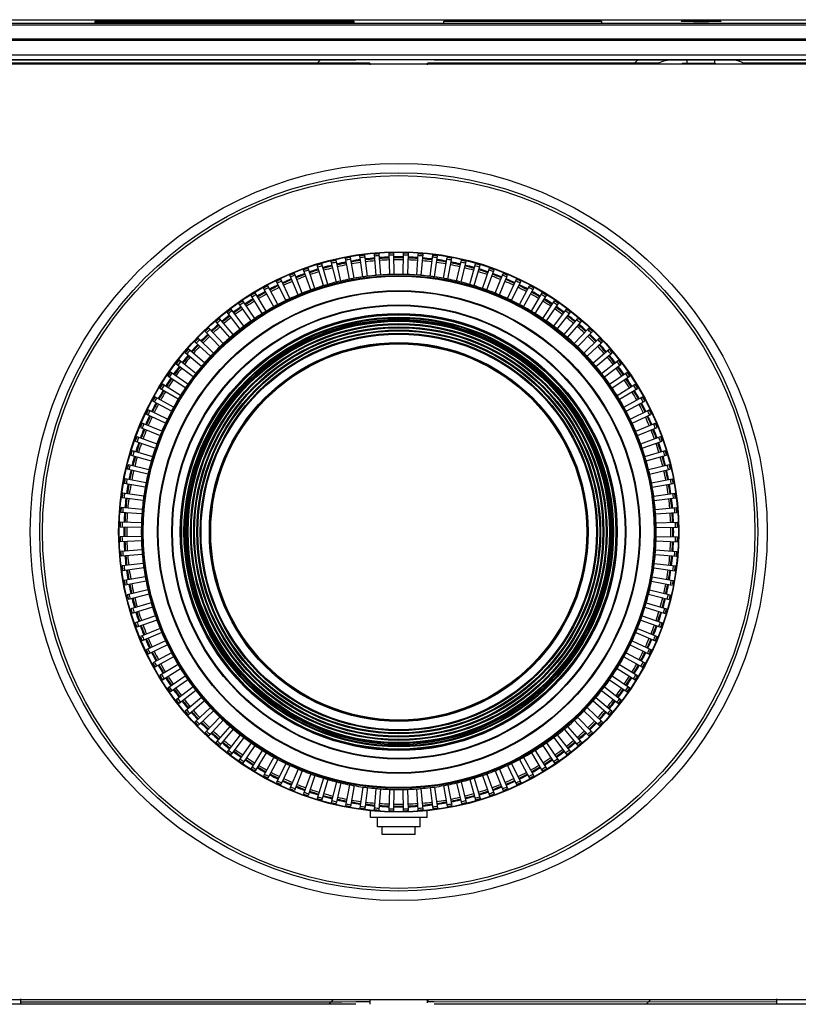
# Model space of a CAD drawing. Header units: millimetres. Extents: x 106 to 476, y 95 to 384.
# Tile 20 of 22: x 267 to 308, y 332 to 384. Entities that reach past the tile are written whole.
import ezdxf
from ezdxf.enums import TextEntityAlignment as Align

# ---------------------------------------------------------------- set-up
doc = ezdxf.new("R2010")
doc.units = ezdxf.units.MM
doc.header["$LTSCALE"] = 32.67
doc.layers.get('0').update_dxf_attribs({"linetype": 'CONTINUOUS'})
for name, color, linetype in [('00_COMPONENTS', 7, 'CONTINUOUS'), ('51__DRAFT_DIMS', 7, 'CONTINUOUS'), ('_15486', 7, 'CONTINUOUS'), ('_4368', 7, 'CONTINUOUS')]:
    doc.layers.add(name, color=color, linetype=linetype)
doc.styles.get("Standard").update_dxf_attribs({"font": 'simfang.ttf'})
doc.dimstyles.new('DIMSTYLE_1', dxfattribs={"dimtxt": 3, "dimasz": 3, "dimexe": 2.5, "dimexo": 0.5, "dimgap": 0.75, "dimtad": 1, "dimdec": 1, "dimlfac": 2, "dimdsep": 46, "dimtxsty": 'Standard', "dimblk": '_FILLED', "dimblk1": '_FILLED', "dimblk2": '_FILLED', "dimcen": 0.09, "dimclrt": 3, "dimazin": 2, "dimtp": 0.8, "dimtm": 0.8, "dimtfac": 1, "dimtdec": 1, "dimtofl": 0, "dimtmove": 0, "dimatfit": 3, "dimldrblk": '_FILLED', "dimfxl": 1, "dimtolj": 1, "dimarcsym": 0})

# ---------------------------------------------------------------- blocks, each defined once
blk = doc.blocks.new('_FILLED')
at = {"color": 0, "linetype": 'ByBlock'}
blk.add_solid([(0, 0), (-1, 0.167), (-1, -0.167)], dxfattribs=at)
blk = doc.blocks.new('*D1')
at = {"layer": '51__DRAFT_DIMS', "color": 4}
for p, q in [((134.641, 338.58), (134.641, 305.29)), ((438.772, 338.58), (438.772, 305.29)), ((134.641, 307.79), (286.707, 307.79)), ((438.772, 307.79), (286.707, 307.79))]:
    blk.add_line(p, q, dxfattribs=at)
at = {"layer": '51__DRAFT_DIMS', "color": 4, "xscale": 3, "yscale": 3, "zscale": 3, "rotation": 180}
blk.add_blockref('_FILLED', (134.641, 307.79), dxfattribs=at)
at = {"layer": '51__DRAFT_DIMS', "color": 4, "xscale": 3, "yscale": 3, "zscale": 3}
blk.add_blockref('_FILLED', (438.772, 307.79), dxfattribs=at)
at = {"layer": '51__DRAFT_DIMS', "color": 3}
blk.add_text('608.3', height=3, dxfattribs=at).set_placement((286.707, 308.54), align=Align.CENTER)

msp = doc.modelspace()

# ---------------------------------------------------------------- linework, layer by layer
at = {"layer": '00_COMPONENTS', "color": 7}
for p, q in [((139.5631, 383.9001), (432.3606, 383.9001)), ((270.6328, 383.7417), (270.6328, 383.8163)), ((270.6328, 383.8163), (284.3328, 383.8163)), ((284.3328, 383.7417), (270.6328, 383.7417)), ((284.3328, 383.8163), (284.3328, 383.7417)), ((289.0928, 383.7134), (289.0928, 383.8146)), ((289.0928, 383.8146), (297.4328, 383.8146)), ((297.4328, 383.8146), (297.4328, 383.7134)), ((152.7788, 382.89), (420.6367, 382.89)), ((434.2081, 382.8001), (139.2074, 382.8001)), ((324.4128, 381.5501), (249.0028, 381.5501)), ((284.4326, 381.7565), (250.199, 381.7564)), ((300.2078, 381.7564), (288.5876, 381.7565)), ((300.2078, 381.7618), (300.2078, 381.7564)), ((305.2078, 381.7618), (300.2078, 381.7618)), ((301.7078, 381.6001), (301.7078, 381.5501)), ((301.7078, 381.6001), (303.4498, 381.6001)), ((301.9728, 381.6001), (301.9728, 381.7618)), ((303.4428, 381.6001), (303.4428, 381.7618)), ((303.4498, 381.6001), (303.4498, 381.5501)), ((305.2078, 381.7618), (305.2078, 381.7564)), ((323.2165, 381.7564), (305.2078, 381.7564)), ((284.8115, 370.2925), (284.655, 371.4066)), ((285.0473, 370.3236), (284.9102, 371.4402)), ((285.5203, 370.3733), (285.4222, 371.494)), ((285.7573, 370.3919), (285.6788, 371.5142)), ((286.2323, 370.4168), (286.193, 371.5411)), ((286.47, 370.423), (286.4503, 371.5479)), ((286.9455, 370.423), (286.9652, 371.5479)), ((287.1833, 370.4168), (287.2225, 371.5411)), ((287.6582, 370.3919), (287.7367, 371.5142)), ((287.8953, 370.3733), (287.9933, 371.494)), ((288.3682, 370.3236), (288.5053, 371.4402)), ((288.604, 370.2925), (288.7606, 371.4066)), ((282.7242, 369.8298), (282.3953, 370.9056)), ((282.9522, 369.8973), (282.6421, 370.9787)), ((283.4116, 370.0204), (283.1394, 371.112)), ((283.6428, 370.0759), (283.3897, 371.1721)), ((284.108, 370.1748), (283.8933, 371.2791)), ((284.3418, 370.2181), (284.1464, 371.326)), ((289.0737, 370.2181), (289.2691, 371.326)), ((289.3075, 370.1748), (289.5222, 371.2791)), ((289.7727, 370.0759), (290.0258, 371.1721)), ((290.0039, 370.0204), (290.2761, 371.112)), ((290.4633, 369.8973), (290.7734, 370.9787)), ((290.6913, 369.8298), (291.0202, 370.9056)), ((281.384, 369.342), (280.9445, 370.3776)), ((281.6037, 369.433), (281.1823, 370.4761)), ((282.0477, 369.6034), (281.663, 370.6606)), ((282.2719, 369.6828), (281.9056, 370.7465)), ((291.1436, 369.6828), (291.5099, 370.7465)), ((291.3678, 369.6034), (291.7526, 370.6606)), ((291.8118, 369.433), (292.2332, 370.4761)), ((292.0315, 369.342), (292.471, 370.3776)), ((280.7349, 369.0462), (280.2418, 370.0573)), ((280.9496, 369.1486), (280.4741, 370.1682)), ((292.4659, 369.1486), (292.9414, 370.1682)), ((292.6806, 369.0462), (293.1737, 370.0573)), ((279.4876, 368.3548), (278.8914, 369.3088)), ((279.6904, 368.479), (279.1109, 369.4433)), ((280.1022, 368.7168), (279.5568, 369.7008)), ((280.3112, 368.8303), (279.7831, 369.8236)), ((293.1043, 368.8303), (293.6325, 369.8236)), ((293.3133, 368.7168), (293.8587, 369.7008)), ((293.7252, 368.479), (294.3046, 369.4433)), ((293.9279, 368.3548), (294.5241, 369.3088)), ((278.8928, 367.9611), (278.2475, 368.8826)), ((279.0888, 368.0958), (278.4597, 369.0284)), ((294.3268, 368.0958), (294.9559, 369.0284)), ((294.5227, 367.9611), (295.168, 368.8826)), ((278.3194, 367.5368), (277.6267, 368.4233)), ((278.508, 367.6815), (277.831, 368.58)), ((294.9075, 367.6815), (295.5845, 368.58)), ((295.0961, 367.5368), (295.7888, 368.4233)), ((277.769, 367.083), (277.0309, 367.9321)), ((277.9498, 367.2375), (277.2266, 368.0993)), ((295.4657, 367.2375), (296.1889, 368.0993)), ((295.6466, 367.083), (296.3846, 367.9321)), ((277.243, 366.6011), (276.4615, 367.4104)), ((277.4155, 366.7648), (276.6483, 367.5876)), ((296, 366.7648), (296.7672, 367.5876)), ((296.1725, 366.6011), (296.954, 367.4104)), ((276.7431, 366.0924), (275.9203, 366.8596)), ((276.9068, 366.2648), (276.0975, 367.0463)), ((296.5088, 366.2648), (297.318, 367.0463)), ((296.6725, 366.0924), (297.4952, 366.8596)), ((276.2704, 365.5581), (275.4086, 366.2812)), ((276.4248, 365.7389), (275.5758, 366.477)), ((296.9907, 365.7389), (297.8397, 366.477)), ((297.1451, 365.5581), (298.0069, 366.2812)), ((275.8263, 364.9999), (274.9279, 365.6769)), ((275.9711, 365.1885), (275.0846, 365.8811)), ((297.4444, 365.1885), (298.3309, 365.8811)), ((297.5892, 364.9999), (298.4876, 365.6769)), ((275.5468, 364.6151), (274.6253, 365.2604)), ((297.8687, 364.6151), (298.7902, 365.2604)), ((275.4121, 364.4191), (274.4795, 365.0482)), ((298.0034, 364.4191), (298.9361, 365.0482)), ((275.0289, 363.8175), (274.0645, 364.3969)), ((275.1531, 364.0203), (274.199, 364.6164)), ((298.2624, 364.0203), (299.2165, 364.6164)), ((298.3867, 363.8175), (299.351, 364.3969)), ((274.6776, 363.1967), (273.6843, 363.7248)), ((274.7911, 363.4057), (273.8071, 363.9511)), ((298.6245, 363.4057), (299.6084, 363.9511)), ((298.7379, 363.1967), (299.7312, 363.7248)), ((274.4617, 362.7729), (273.4505, 363.2661)), ((298.9538, 362.7729), (299.965, 363.2661)), ((274.1659, 362.1238), (273.1303, 362.5634)), ((274.3593, 362.5583), (273.3397, 363.0337)), ((299.0562, 362.5583), (300.0758, 363.0337)), ((299.2496, 362.1238), (300.2852, 362.5634)), ((273.0318, 362.3256), (274.0749, 361.9041)), ((299.3406, 361.9041), (300.3837, 362.3256)), ((272.7614, 361.6023), (273.8251, 361.236)), ((272.8473, 361.8449), (273.9044, 361.4601)), ((299.5111, 361.4601), (300.5682, 361.8449)), ((299.5904, 361.236), (300.6542, 361.6023)), ((272.6023, 361.1126), (273.6781, 360.7837)), ((299.7374, 360.7837), (300.8133, 361.1126)), ((272.5291, 360.8658), (273.6106, 360.5557)), ((299.8049, 360.5557), (300.8864, 360.8658)), ((273.432, 359.8651), (272.3358, 360.1182)), ((272.3959, 360.3685), (273.4875, 360.0963)), ((299.928, 360.0963), (301.0196, 360.3685)), ((299.9835, 359.8651), (301.0797, 360.1182)), ((273.3331, 359.3999), (272.2288, 359.6146)), ((300.0824, 359.3999), (301.1868, 359.6146)), ((273.2898, 359.1661), (272.1818, 359.3614)), ((300.1258, 359.1661), (301.2337, 359.3614)), ((273.1843, 358.4606), (272.0677, 358.5977)), ((273.2154, 358.6964), (272.1013, 358.8529)), ((300.2002, 358.6964), (301.3142, 358.8529)), ((300.2312, 358.4606), (301.3478, 358.5977)), ((273.1346, 357.9876), (272.0139, 358.0857)), ((300.2809, 357.9876), (301.4016, 358.0857)), ((273.1159, 357.7506), (271.9937, 357.829)), ((300.2996, 357.7506), (301.4218, 357.829)), ((273.0848, 357.0379), (271.96, 357.0575)), ((273.0911, 357.2756), (271.9667, 357.3149)), ((300.3245, 357.2756), (301.4488, 357.3149)), ((300.3307, 357.0379), (301.4555, 357.0575)), ((273.0848, 356.5623), (271.96, 356.5427)), ((273.0911, 356.3246), (271.9667, 356.2854)), ((300.3245, 356.3246), (301.4488, 356.2854)), ((300.3307, 356.5623), (301.4555, 356.5427)), ((273.1159, 355.8497), (271.9937, 355.7712)), ((300.2996, 355.8497), (301.4218, 355.7712)), ((273.1346, 355.6126), (272.0139, 355.5146)), ((300.2809, 355.6126), (301.4016, 355.5146)), ((273.1843, 355.1397), (272.0677, 355.0026)), ((273.2154, 354.9039), (272.1013, 354.7473)), ((300.2002, 354.9039), (301.3142, 354.7473)), ((300.2312, 355.1397), (301.3478, 355.0026)), ((273.2898, 354.4342), (272.1818, 354.2388)), ((273.3331, 354.2004), (272.2288, 353.9857)), ((300.0824, 354.2004), (301.1868, 353.9857)), ((300.1258, 354.4342), (301.2337, 354.2388)), ((273.432, 353.7352), (272.3358, 353.4821)), ((299.9835, 353.7352), (301.0797, 353.4821)), ((273.4875, 353.5039), (272.3959, 353.2318)), ((299.928, 353.5039), (301.0196, 353.2318)), ((273.6106, 353.0446), (272.5291, 352.7345)), ((273.6781, 352.8166), (272.6023, 352.4876)), ((299.7374, 352.8166), (300.8133, 352.4876)), ((299.8049, 353.0446), (300.8864, 352.7345)), ((273.8251, 352.3643), (272.7614, 351.998)), ((273.9044, 352.1401), (272.8473, 351.7553)), ((299.5111, 352.1401), (300.5682, 351.7553)), ((299.5904, 352.3643), (300.6542, 351.998)), ((274.0749, 351.6961), (273.0318, 351.2747)), ((299.3406, 351.6961), (300.3837, 351.2747)), ((274.1659, 351.4764), (273.1303, 351.0368)), ((299.2496, 351.4764), (300.2852, 351.0368)), ((274.3593, 351.042), (273.3397, 350.5665)), ((274.4617, 350.8273), (273.4505, 350.3342)), ((298.9538, 350.8273), (299.965, 350.3342)), ((299.0562, 351.042), (300.0758, 350.5665)), ((274.6776, 350.4036), (273.6843, 349.8754)), ((274.7911, 350.1946), (273.8071, 349.6492)), ((298.6245, 350.1946), (299.6084, 349.6492)), ((298.7379, 350.4036), (299.7312, 349.8754)), ((275.0289, 349.7827), (274.0645, 349.2033)), ((274.199, 348.9838), (275.1531, 349.58)), ((298.2624, 349.58), (299.2165, 348.9838)), ((298.3867, 349.7827), (299.351, 349.2033)), ((274.4795, 348.552), (275.4121, 349.1811)), ((298.0034, 349.1811), (298.9361, 348.552)), ((275.5468, 348.9851), (274.6253, 348.3399)), ((275.8263, 348.6004), (274.9279, 347.9234)), ((297.5892, 348.6004), (298.4876, 347.9234)), ((297.8687, 348.9851), (298.7902, 348.3399)), ((275.9711, 348.4117), (275.0846, 347.7191)), ((276.2704, 348.0421), (275.4086, 347.319)), ((297.1451, 348.0421), (298.0069, 347.319)), ((297.4444, 348.4117), (298.3309, 347.7191)), ((276.4248, 347.8613), (275.5758, 347.1233)), ((276.7431, 347.5079), (275.9203, 346.7406)), ((296.6725, 347.5079), (297.4952, 346.7406)), ((296.9907, 347.8613), (297.8397, 347.1233)), ((276.9068, 347.3354), (276.0975, 346.5539)), ((277.243, 346.9991), (276.4615, 346.1899)), ((296.1725, 346.9991), (296.954, 346.1899)), ((296.5088, 347.3354), (297.318, 346.5539)), ((277.4155, 346.8354), (276.6483, 346.0127)), ((277.769, 346.5172), (277.0309, 345.6682)), ((295.6466, 346.5172), (296.3846, 345.6682)), ((296, 346.8354), (296.7672, 346.0127)), ((277.9498, 346.3628), (277.2266, 345.501)), ((278.3194, 346.0635), (277.6267, 345.177)), ((278.508, 345.9187), (277.831, 345.0203)), ((294.9075, 345.9187), (295.5845, 345.0203)), ((295.0961, 346.0635), (295.7888, 345.177)), ((295.4657, 346.3628), (296.1889, 345.501)), ((278.8928, 345.6392), (278.2475, 344.7176)), ((279.0888, 345.5045), (278.4597, 344.5718)), ((294.3268, 345.5045), (294.9559, 344.5718)), ((294.5227, 345.6392), (295.168, 344.7176)), ((279.4876, 345.2455), (278.8914, 344.2914)), ((279.6904, 345.1212), (279.1109, 344.1569)), ((280.1022, 344.8834), (279.5568, 343.8995)), ((293.3133, 344.8834), (293.8587, 343.8995)), ((293.7252, 345.1212), (294.3046, 344.1569)), ((293.9279, 345.2455), (294.5241, 344.2914)), ((280.3112, 344.77), (279.7831, 343.7766)), ((280.7349, 344.5541), (280.2418, 343.5429)), ((280.9496, 344.4517), (280.4741, 343.4321)), ((292.4659, 344.4517), (292.9414, 343.4321)), ((292.6806, 344.5541), (293.1737, 343.5429)), ((293.1043, 344.77), (293.6325, 343.7766)), ((281.384, 344.2582), (280.9445, 343.2227)), ((281.6037, 344.1672), (281.1823, 343.1242)), ((282.0477, 343.9968), (281.663, 342.9397)), ((282.2719, 343.9174), (281.9056, 342.8537)), ((291.1436, 343.9174), (291.5099, 342.8537)), ((291.3678, 343.9968), (291.7526, 342.9397)), ((291.8118, 344.1672), (292.2332, 343.1242)), ((292.0315, 344.2582), (292.471, 343.2227)), ((282.7242, 343.7705), (282.3953, 342.6946)), ((282.9522, 343.7029), (282.6421, 342.6215)), ((283.4116, 343.5798), (283.1394, 342.4883)), ((283.6428, 343.5243), (283.3897, 342.4282)), ((284.108, 343.4255), (283.8933, 342.3211)), ((284.3418, 343.3821), (284.1464, 342.2742)), ((284.8115, 343.3077), (284.655, 342.1937)), ((285.0473, 343.2767), (284.9102, 342.1601)), ((288.3682, 343.2767), (288.5053, 342.1601)), ((288.604, 343.3077), (288.7606, 342.1937)), ((289.0737, 343.3821), (289.2691, 342.2742)), ((289.3075, 343.4255), (289.5222, 342.3211)), ((289.7727, 343.5243), (290.0258, 342.4282)), ((290.0039, 343.5798), (290.2761, 342.4883)), ((290.4633, 343.7029), (290.7734, 342.6215)), ((290.6913, 343.7705), (291.0202, 342.6946)), ((285.4222, 342.1063), (285.5203, 343.227)), ((285.6788, 342.0861), (285.7573, 343.2083)), ((286.193, 342.0591), (286.2323, 343.1834)), ((286.4503, 342.0524), (286.47, 343.1772)), ((286.9652, 342.0524), (286.9455, 343.1772)), ((287.2225, 342.0591), (287.1833, 343.1834)), ((287.7367, 342.0861), (287.6582, 343.2083)), ((287.9933, 342.1063), (287.8953, 343.227)), ((324.4128, 332.0501), (249.0028, 332.0501)), ((266.7078, 331.8423), (266.7078, 332.0938)), ((266.7078, 331.8455), (284.4326, 331.8453)), ((285.179, 332.0501), (285.179, 331.8873)), ((288.2366, 331.8873), (288.2366, 332.0501)), ((288.5876, 331.8453), (306.7078, 331.8455)), ((306.7078, 332.0938), (306.7078, 331.8424))]:
    msp.add_line(p, q, dxfattribs=at)
at = {"layer": '00_COMPONENTS', "color": 4}
for p, q in [((420.6367, 383.7037), (152.7788, 383.7037)), ((420.6367, 383.6037), (152.7788, 383.6037)), ((139.2074, 382.0458), (434.2081, 382.0458)), ((139.2074, 381.7958), (434.2081, 381.7958)), ((285.1793, 381.6033), (253.4574, 381.6033)), ((282.3287, 381.5501), (282.5595, 381.7809)), ((300.452, 381.6033), (288.2362, 381.6033)), ((299.1295, 381.5501), (299.3603, 381.7809)), ((319.9581, 381.6033), (304.9635, 381.6033)), ((250.699, 331.8438), (266.7078, 331.8438)), ((266.7078, 331.9478), (267.4769, 331.9478)), ((267.4769, 331.9478), (283.6934, 331.9507)), ((283.0004, 331.8193), (283.2312, 332.0501)), ((283.6934, 331.9507), (284.4414, 331.955)), ((284.4414, 331.955), (285.1783, 331.9609)), ((288.2372, 331.9609), (288.5879, 331.9599)), ((288.5879, 331.9599), (306.7078, 331.9478)), ((299.8013, 331.8193), (300.0321, 332.0501)), ((306.7078, 331.8438), (322.7165, 331.8438))]:
    msp.add_line(p, q, dxfattribs=at)
at = {"layer": '00_COMPONENTS', "color": 7}
for radius in [19.5, 14.825, 13.575, 11.5125, 11.3417, 11.25, 11.1708, 11, 10.8292, 10.6583, 10.4875, 10]:
    msp.add_circle((286.7078, 356.8001), radius, dxfattribs=at)
at = {"layer": '00_COMPONENTS', "color": 4}
for radius in [14.8, 13.525, 12.7707, 12.7354, 12.0146, 11.9793, 11.5625, 11.4875, 11.3667, 11.3167, 11.1958, 11.1458, 11.025, 10.975, 10.8542, 10.8042, 10.6833, 10.6333, 10.5125, 10.4625, 10.025, 9.95]:
    msp.add_circle((286.7078, 356.8001), radius, dxfattribs=at)
at = {"layer": '00_COMPONENTS', "color": 7}
for centre, radius, start, end in [((301.1231, 380.2618), 1.5, 90, 120.81275), ((304.2924, 380.2618), 1.5, 61.48665, 90), ((286.7078, 356.8001), 14.75, 97, 98), ((286.7078, 356.8001), 14.75, 94, 95), ((286.7078, 356.8001), 14.75, 91, 92), ((286.7078, 356.8001), 14.75, 88, 89), ((286.7078, 356.8001), 14.75, 85, 86), ((286.7078, 356.8001), 14.75, 82, 83), ((286.7078, 356.8001), 14.75, 106, 107), ((286.7078, 356.8001), 14.5, 104, 106), ((286.7078, 356.8001), 14.75, 103, 104), ((286.7078, 356.8001), 14.5, 101, 103), ((286.7078, 356.8001), 14.75, 100, 101), ((286.7078, 356.8001), 14.5, 98, 100), ((286.7078, 356.8001), 14.5, 95, 97), ((286.7078, 356.8001), 14.5, 92, 94), ((286.7078, 356.8001), 14.5, 89, 91), ((286.7078, 356.8001), 14.5, 86, 88), ((286.7078, 356.8001), 14.5, 83, 85), ((286.7078, 356.8001), 14.5, 80, 82), ((286.7078, 356.8001), 14.75, 79, 80), ((286.7078, 356.8001), 14.5, 77, 79), ((286.7078, 356.8001), 14.75, 76, 77), ((286.7078, 356.8001), 14.5, 74, 76), ((286.7078, 356.8001), 14.75, 73, 74), ((286.7078, 356.8001), 14.75, 112, 113), ((286.7078, 356.8001), 14.5, 110, 112), ((286.7078, 356.8001), 14.75, 109, 110), ((286.7078, 356.8001), 14.5, 107, 109), ((286.7078, 356.8001), 13.625, 95, 97), ((286.7078, 356.8001), 13.625, 92, 94), ((286.7078, 356.8001), 13.625, 89, 91), ((286.7078, 356.8001), 13.625, 86, 88), ((286.7078, 356.8001), 13.625, 83, 85), ((286.7078, 356.8001), 14.5, 71, 73), ((286.7078, 356.8001), 14.75, 70, 71), ((286.7078, 356.8001), 14.5, 68, 70), ((286.7078, 356.8001), 14.75, 67, 68), ((286.7078, 356.8001), 14.5, 116, 118), ((286.7078, 356.8001), 14.75, 115, 116), ((286.7078, 356.8001), 14.5, 113, 115), ((286.7078, 356.8001), 13.625, 107, 109), ((286.7078, 356.8001), 13.625, 104, 106), ((286.7078, 356.8001), 13.625, 101, 103), ((286.7078, 356.8001), 13.625, 98, 100), ((286.7078, 356.8001), 13.625, 80, 82), ((286.7078, 356.8001), 13.625, 77, 79), ((286.7078, 356.8001), 13.625, 74, 76), ((286.7078, 356.8001), 13.625, 71, 73), ((286.7078, 356.8001), 14.5, 65, 67), ((286.7078, 356.8001), 14.75, 64, 65), ((286.7078, 356.8001), 14.5, 62, 64), ((286.7078, 356.8001), 14.75, 121, 122), ((286.7078, 356.8001), 14.5, 119, 121), ((286.7078, 356.8001), 14.75, 118, 119), ((286.7078, 356.8001), 13.625, 113, 115), ((286.7078, 356.8001), 13.625, 110, 112), ((286.7078, 356.8001), 13.625, 68, 70), ((286.7078, 356.8001), 13.625, 65, 67), ((286.7078, 356.8001), 14.75, 61, 62), ((286.7078, 356.8001), 14.5, 59, 61), ((286.7078, 356.8001), 14.75, 58, 59), ((286.7078, 356.8001), 14.75, 124, 125), ((286.7078, 356.8001), 14.5, 122, 124), ((286.7078, 356.8001), 13.625, 116, 118), ((286.7078, 356.8001), 13.625, 62, 64), ((286.7078, 356.8001), 14.5, 56, 58), ((286.7078, 356.8001), 14.75, 55, 56), ((286.7078, 356.8001), 14.75, 127, 128), ((286.7078, 356.8001), 14.5, 125, 127), ((286.7078, 356.8001), 13.625, 122, 124), ((286.7078, 356.8001), 13.625, 119, 121), ((286.7078, 356.8001), 13.625, 59, 61), ((286.7078, 356.8001), 13.625, 56, 58), ((286.7078, 356.8001), 14.5, 53, 55), ((286.7078, 356.8001), 14.75, 52, 53), ((286.7078, 356.8001), 14.5, 131, 133), ((286.7078, 356.8001), 14.75, 130, 131), ((286.7078, 356.8001), 14.5, 128, 130), ((286.7078, 356.8001), 13.625, 125, 127), ((286.7078, 356.8001), 13.625, 53, 55), ((286.7078, 356.8001), 14.5, 50, 52), ((286.7078, 356.8001), 14.75, 49, 50), ((286.7078, 356.8001), 14.5, 47, 49), ((286.7078, 356.8001), 14.5, 134, 136), ((286.7078, 356.8001), 14.75, 133, 134), ((286.7078, 356.8001), 13.625, 128, 130), ((286.7078, 356.8001), 13.625, 50, 52), ((286.7078, 356.8001), 14.75, 46, 47), ((286.7078, 356.8001), 14.5, 44, 46), ((286.7078, 356.8001), 14.75, 136, 137), ((286.7078, 356.8001), 13.625, 131, 133), ((286.7078, 356.8001), 13.625, 47, 49), ((286.7078, 356.8001), 14.75, 43, 44), ((286.7078, 356.8001), 14.75, 139, 140), ((286.7078, 356.8001), 14.5, 137, 139), ((286.7078, 356.8001), 13.625, 134, 136), ((286.7078, 356.8001), 13.625, 44, 46), ((286.7078, 356.8001), 14.5, 41, 43), ((286.7078, 356.8001), 14.75, 40, 41), ((286.7078, 356.8001), 14.75, 142, 143), ((286.7078, 356.8001), 14.5, 140, 142), ((286.7078, 356.8001), 13.625, 137, 139), ((286.7078, 356.8001), 13.625, 41, 43), ((286.7078, 356.8001), 14.5, 38, 40), ((286.7078, 356.8001), 14.75, 37, 38), ((286.7078, 356.8001), 14.75, 145, 146), ((286.7078, 356.8001), 14.5, 143, 145), ((286.7078, 356.8001), 13.625, 140, 142), ((286.7078, 356.8001), 13.625, 38, 40), ((286.7078, 356.8001), 14.5, 35, 37), ((286.7078, 356.8001), 14.75, 34, 35), ((286.7078, 356.8001), 14.5, 146, 148), ((286.7078, 356.8001), 13.625, 143, 145), ((286.7078, 356.8001), 13.625, 35, 37), ((286.7078, 356.8001), 14.5, 32, 34), ((286.7078, 356.8001), 14.5, 149, 151), ((286.7078, 356.8001), 14.75, 148, 149), ((286.7078, 356.8001), 13.625, 146, 148), ((286.7078, 356.8001), 13.625, 32, 34), ((286.7078, 356.8001), 14.5, 29, 31), ((286.7078, 356.8001), 14.75, 31, 32), ((286.7078, 356.8001), 14.5, 152, 154), ((286.7078, 356.8001), 14.75, 151, 152), ((286.7078, 356.8001), 13.625, 149, 151), ((286.7078, 356.8001), 13.625, 29, 31), ((286.7078, 356.8001), 14.5, 26, 28), ((286.7078, 356.8001), 14.75, 28, 29), ((286.7078, 356.8001), 14.75, 154, 155), ((286.7078, 356.8001), 13.625, 152, 154), ((286.7078, 356.8001), 13.625, 26, 28), ((286.7078, 356.8001), 14.75, 25, 26), ((286.7078, 356.8001), 14.75, 157, 158), ((286.7078, 356.8001), 14.5, 155, 157), ((286.7078, 356.8001), 13.625, 155, 157), ((286.7078, 356.8001), 13.625, 23, 25), ((286.7078, 356.8001), 14.5, 23, 25), ((286.7078, 356.8001), 14.75, 22, 23), ((286.7078, 356.8001), 14.5, 158, 160), ((286.7078, 356.8001), 14.5, 20, 22), ((286.7078, 356.8001), 14.75, 160, 161), ((286.7078, 356.8001), 14.5, 161, 163), ((286.7078, 356.8001), 13.625, 158, 160), ((286.7078, 356.8001), 13.625, 20, 22), ((286.7078, 356.8001), 14.5, 17, 19), ((286.7078, 356.8001), 14.75, 19, 20), ((286.7078, 356.8001), 14.75, 163, 164), ((286.7078, 356.8001), 13.625, 161, 163), ((286.7078, 356.8001), 13.625, 17, 19), ((286.7078, 356.8001), 14.75, 16, 17), ((286.7078, 356.8001), 14.5, 164, 166), ((286.7078, 356.8001), 13.625, 164, 166), ((286.7078, 356.8001), 13.625, 14, 16), ((286.7078, 356.8001), 14.5, 14, 16), ((286.7078, 356.8001), 14.75, 166, 167), ((286.7078, 356.8001), 14.5, 167, 169), ((286.7078, 356.8001), 14.5, 11, 13), ((286.7078, 356.8001), 14.75, 13, 14), ((286.7078, 356.8001), 14.75, 169, 170), ((286.7078, 356.8001), 13.625, 167, 169), ((286.7078, 356.8001), 13.625, 11, 13), ((286.7078, 356.8001), 14.75, 10, 11), ((286.7078, 356.8001), 14.5, 170, 172), ((286.7078, 356.8001), 13.625, 170, 172), ((286.7078, 356.8001), 13.625, 8, 10), ((286.7078, 356.8001), 14.5, 8, 10), ((286.7078, 356.8001), 14.75, 172, 173), ((286.7078, 356.8001), 14.5, 173, 175), ((286.7078, 356.8001), 13.625, 173, 175), ((286.7078, 356.8001), 13.625, 5, 7), ((286.7078, 356.8001), 14.5, 5, 7), ((286.7078, 356.8001), 14.75, 7, 8), ((286.7078, 356.8001), 14.75, 175, 176), ((286.7078, 356.8001), 14.75, 4, 5), ((286.7078, 356.8001), 14.5, 176, 178), ((286.7078, 356.8001), 13.625, 176, 178), ((286.7078, 356.8001), 13.625, 2, 4), ((286.7078, 356.8001), 14.5, 2, 4), ((286.7078, 356.8001), 14.75, 178, 179), ((286.7078, 356.8001), 14.5, 179, 181), ((286.7078, 356.8001), 13.625, 179, 181), ((286.7078, 356.8001), 13.625, 359, 1), ((286.7078, 356.8001), 14.5, 359, 1), ((286.7078, 356.8001), 14.75, 1, 2), ((286.7078, 356.8001), 14.75, 181, 182), ((286.7078, 356.8001), 14.5, 182, 184), ((286.7078, 356.8001), 13.625, 182, 184), ((286.7078, 356.8001), 13.625, 356, 358), ((286.7078, 356.8001), 14.5, 356, 358), ((286.7078, 356.8001), 14.75, 358, 359), ((286.7078, 356.8001), 14.75, 184, 185), ((286.7078, 356.8001), 14.75, 355, 356), ((286.7078, 356.8001), 14.5, 185, 187), ((286.7078, 356.8001), 13.625, 185, 187), ((286.7078, 356.8001), 13.625, 353, 355), ((286.7078, 356.8001), 14.5, 353, 355), ((286.7078, 356.8001), 14.75, 187, 188), ((286.7078, 356.8001), 14.5, 188, 190), ((286.7078, 356.8001), 13.625, 188, 190), ((286.7078, 356.8001), 13.625, 350, 352), ((286.7078, 356.8001), 14.5, 350, 352), ((286.7078, 356.8001), 14.75, 352, 353), ((286.7078, 356.8001), 14.75, 190, 191), ((286.7078, 356.8001), 13.625, 191, 193), ((286.7078, 356.8001), 13.625, 347, 349), ((286.7078, 356.8001), 14.75, 349, 350), ((286.7078, 356.8001), 14.5, 191, 193), ((286.7078, 356.8001), 14.5, 347, 349), ((286.7078, 356.8001), 14.75, 193, 194), ((286.7078, 356.8001), 14.5, 194, 196), ((286.7078, 356.8001), 13.625, 194, 196), ((286.7078, 356.8001), 13.625, 344, 346), ((286.7078, 356.8001), 14.5, 344, 346), ((286.7078, 356.8001), 14.75, 346, 347), ((286.7078, 356.8001), 14.75, 196, 197), ((286.7078, 356.8001), 13.625, 197, 199), ((286.7078, 356.8001), 13.625, 341, 343), ((286.7078, 356.8001), 14.75, 343, 344), ((286.7078, 356.8001), 14.5, 197, 199), ((286.7078, 356.8001), 13.625, 200, 202), ((286.7078, 356.8001), 13.625, 338, 340), ((286.7078, 356.8001), 14.5, 341, 343), ((286.7078, 356.8001), 14.75, 199, 200), ((286.7078, 356.8001), 14.5, 200, 202), ((286.7078, 356.8001), 14.5, 338, 340), ((286.7078, 356.8001), 14.75, 340, 341), ((286.7078, 356.8001), 14.75, 202, 203), ((286.7078, 356.8001), 14.5, 203, 205), ((286.7078, 356.8001), 13.625, 203, 205), ((286.7078, 356.8001), 13.625, 335, 337), ((286.7078, 356.8001), 14.5, 335, 337), ((286.7078, 356.8001), 14.75, 337, 338), ((286.7078, 356.8001), 14.75, 205, 206), ((286.7078, 356.8001), 13.625, 206, 208), ((286.7078, 356.8001), 13.625, 332, 334), ((286.7078, 356.8001), 14.75, 334, 335), ((286.7078, 356.8001), 14.5, 206, 208), ((286.7078, 356.8001), 13.625, 209, 211), ((286.7078, 356.8001), 13.625, 329, 331), ((286.7078, 356.8001), 14.5, 332, 334), ((286.7078, 356.8001), 14.75, 208, 209), ((286.7078, 356.8001), 14.5, 209, 211), ((286.7078, 356.8001), 13.625, 212, 214), ((286.7078, 356.8001), 13.625, 326, 328), ((286.7078, 356.8001), 14.5, 329, 331), ((286.7078, 356.8001), 14.75, 331, 332), ((286.7078, 356.8001), 14.75, 211, 212), ((286.7078, 356.8001), 14.5, 212, 214), ((286.7078, 356.8001), 14.5, 326, 328), ((286.7078, 356.8001), 14.75, 328, 329), ((286.7078, 356.8001), 14.75, 214, 215), ((286.7078, 356.8001), 14.5, 215, 217), ((286.7078, 356.8001), 13.625, 215, 217), ((286.7078, 356.8001), 13.625, 323, 325), ((286.7078, 356.8001), 14.5, 323, 325), ((286.7078, 356.8001), 14.75, 325, 326), ((286.7078, 356.8001), 13.625, 218, 220), ((286.7078, 356.8001), 13.625, 320, 322), ((286.7078, 356.8001), 14.75, 217, 218), ((286.7078, 356.8001), 14.5, 218, 220), ((286.7078, 356.8001), 13.625, 221, 223), ((286.7078, 356.8001), 13.625, 317, 319), ((286.7078, 356.8001), 14.5, 320, 322), ((286.7078, 356.8001), 14.75, 322, 323), ((286.7078, 356.8001), 14.75, 220, 221), ((286.7078, 356.8001), 14.5, 221, 223), ((286.7078, 356.8001), 13.625, 224, 226), ((286.7078, 356.8001), 13.625, 314, 316), ((286.7078, 356.8001), 14.5, 317, 319), ((286.7078, 356.8001), 14.75, 319, 320), ((286.7078, 356.8001), 14.75, 223, 224), ((286.7078, 356.8001), 14.5, 224, 226), ((286.7078, 356.8001), 13.625, 227, 229), ((286.7078, 356.8001), 13.625, 311, 313), ((286.7078, 356.8001), 14.5, 314, 316), ((286.7078, 356.8001), 14.75, 316, 317), ((286.7078, 356.8001), 14.75, 226, 227), ((286.7078, 356.8001), 14.5, 227, 229), ((286.7078, 356.8001), 13.625, 230, 232), ((286.7078, 356.8001), 13.625, 233, 235), ((286.7078, 356.8001), 13.625, 305, 307), ((286.7078, 356.8001), 13.625, 308, 310), ((286.7078, 356.8001), 14.5, 311, 313), ((286.7078, 356.8001), 14.75, 313, 314), ((286.7078, 356.8001), 14.75, 229, 230), ((286.7078, 356.8001), 14.5, 230, 232), ((286.7078, 356.8001), 13.625, 236, 238), ((286.7078, 356.8001), 13.625, 302, 304), ((286.7078, 356.8001), 14.5, 308, 310), ((286.7078, 356.8001), 14.75, 310, 311), ((286.7078, 356.8001), 14.75, 232, 233), ((286.7078, 356.8001), 14.5, 233, 235), ((286.7078, 356.8001), 13.625, 239, 241), ((286.7078, 356.8001), 13.625, 299, 301), ((286.7078, 356.8001), 14.5, 305, 307), ((286.7078, 356.8001), 14.75, 307, 308), ((286.7078, 356.8001), 14.75, 235, 236), ((286.7078, 356.8001), 14.5, 236, 238), ((286.7078, 356.8001), 14.5, 239, 241), ((286.7078, 356.8001), 13.625, 242, 244), ((286.7078, 356.8001), 13.625, 245, 247), ((286.7078, 356.8001), 13.625, 293, 295), ((286.7078, 356.8001), 13.625, 296, 298), ((286.7078, 356.8001), 14.5, 299, 301), ((286.7078, 356.8001), 14.5, 302, 304), ((286.7078, 356.8001), 14.75, 304, 305), ((286.7078, 356.8001), 14.75, 238, 239), ((286.7078, 356.8001), 14.75, 241, 242), ((286.7078, 356.8001), 14.5, 242, 244), ((286.7078, 356.8001), 13.625, 248, 250), ((286.7078, 356.8001), 13.625, 251, 253), ((286.7078, 356.8001), 13.625, 287, 289), ((286.7078, 356.8001), 13.625, 290, 292), ((286.7078, 356.8001), 14.5, 296, 298), ((286.7078, 356.8001), 14.75, 298, 299), ((286.7078, 356.8001), 14.75, 301, 302), ((286.7078, 356.8001), 14.75, 244, 245), ((286.7078, 356.8001), 14.5, 245, 247), ((286.7078, 356.8001), 14.5, 248, 250), ((286.7078, 356.8001), 13.625, 254, 256), ((286.7078, 356.8001), 13.625, 257, 259), ((286.7078, 356.8001), 13.625, 260, 262), ((286.7078, 356.8001), 13.625, 263, 265), ((286.7078, 356.8001), 13.625, 275, 277), ((286.7078, 356.8001), 13.625, 278, 280), ((286.7078, 356.8001), 13.625, 281, 283), ((286.7078, 356.8001), 13.625, 284, 286), ((286.7078, 356.8001), 14.5, 290, 292), ((286.7078, 356.8001), 14.5, 293, 295), ((286.7078, 356.8001), 14.75, 295, 296), ((286.7078, 356.8001), 14.75, 247, 248), ((286.7078, 356.8001), 14.75, 250, 251), ((286.7078, 356.8001), 14.5, 251, 253), ((286.7078, 356.8001), 14.5, 254, 256), ((286.7078, 356.8001), 13.625, 266, 268), ((286.7078, 356.8001), 13.625, 269, 271), ((286.7078, 356.8001), 13.625, 272, 274), ((286.7078, 356.8001), 14.5, 284, 286), ((286.7078, 356.8001), 14.5, 287, 289), ((286.7078, 356.8001), 14.75, 289, 290), ((286.7078, 356.8001), 14.75, 292, 293), ((286.7078, 356.8001), 14.75, 253, 254), ((286.7078, 356.8001), 14.75, 256, 257), ((286.7078, 356.8001), 14.5, 257, 259), ((286.7078, 356.8001), 14.75, 259, 260), ((286.7078, 356.8001), 14.5, 260, 262), ((286.7078, 356.8001), 14.5, 263, 265), ((286.7078, 356.8001), 14.5, 266, 268), ((286.7078, 356.8001), 14.5, 269, 271), ((286.7078, 356.8001), 14.5, 272, 274), ((286.7078, 356.8001), 14.5, 275, 277), ((286.7078, 356.8001), 14.5, 278, 280), ((286.7078, 356.8001), 14.75, 280, 281), ((286.7078, 356.8001), 14.5, 281, 283), ((286.7078, 356.8001), 14.75, 283, 284), ((286.7078, 356.8001), 14.75, 286, 287), ((286.7078, 356.8001), 14.75, 262, 263), ((286.7078, 356.8001), 14.75, 265, 266), ((286.7078, 356.8001), 14.75, 268, 269), ((286.7078, 356.8001), 14.75, 271, 272), ((286.7078, 356.8001), 14.75, 274, 275), ((286.7078, 356.8001), 14.75, 277, 278), ((291.5977, 332.0039), 6.4198, 180.61716, 181.04066), ((281.8178, 332.0039), 6.4198, 358.95934, 359.38284)]:
    msp.add_arc(centre, radius, start, end, dxfattribs=at)
at = {"layer": '00_COMPONENTS', "color": 4}
for radius, start, end in [(14.65, 94, 95), (14.65, 91, 92), (14.65, 88, 89), (14.65, 85, 86), (14.65, 106, 107), (14.55, 104, 106), (14.65, 103, 104), (14.55, 101, 103), (14.4, 101, 103), (14.65, 100, 101), (14.55, 98, 100), (14.4, 98, 100), (14.65, 97, 98), (14.55, 95, 97), (14.4, 95, 97), (14.55, 92, 94), (14.4, 92, 94), (14.55, 89, 91), (14.4, 89, 91), (14.4, 86, 88), (14.55, 86, 88), (14.4, 83, 85), (14.55, 83, 85), (14.65, 82, 83), (14.4, 80, 82), (14.55, 80, 82), (14.65, 79, 80), (14.4, 77, 79), (14.55, 77, 79), (14.65, 76, 77), (14.55, 74, 76), (14.65, 73, 74), (14.65, 112, 113), (14.55, 110, 112), (14.65, 109, 110), (14.55, 107, 109), (14.4, 107, 109), (14.4, 104, 106), (13.625, 94, 95), (13.625, 91, 92), (13.625, 88, 89), (13.625, 85, 86), (14.4, 74, 76), (14.4, 71, 73), (14.55, 71, 73), (14.65, 70, 71), (14.55, 68, 70), (14.65, 67, 68), (14.55, 116, 118), (14.65, 115, 116), (14.55, 113, 115), (14.4, 113, 115), (14.4, 110, 112), (13.625, 106, 107), (13.625, 103, 104), (13.625, 100, 101), (13.625, 97, 98), (13.625, 82, 83), (13.625, 79, 80), (13.625, 76, 77), (13.625, 73, 74), (14.4, 68, 70), (14.4, 65, 67), (14.55, 65, 67), (14.65, 64, 65), (14.55, 62, 64), (14.65, 121, 122), (14.55, 119, 121), (14.4, 119, 121), (14.65, 118, 119), (14.4, 116, 118), (13.625, 112, 113), (13.625, 109, 110), (13.625, 70, 71), (13.625, 67, 68), (14.4, 62, 64), (14.65, 61, 62), (14.4, 59, 61), (14.55, 59, 61), (14.65, 58, 59), (14.65, 124, 125), (14.55, 122, 124), (14.4, 122, 124), (13.625, 118, 119), (13.625, 115, 116), (13.625, 64, 65), (13.625, 61, 62), (14.4, 56, 58), (14.55, 56, 58), (14.65, 55, 56), (14.55, 128, 130), (14.65, 127, 128), (14.55, 125, 127), (14.4, 125, 127), (13.625, 121, 122), (13.625, 58, 59), (14.4, 53, 55), (14.55, 53, 55), (14.65, 52, 53), (14.55, 50, 52), (14.55, 131, 133), (14.65, 130, 131), (14.4, 128, 130), (13.625, 124, 125), (13.625, 55, 56), (14.4, 50, 52), (14.65, 49, 50), (14.55, 47, 49), (14.55, 134, 136), (14.65, 133, 134), (14.4, 131, 133), (13.625, 130, 131), (13.625, 127, 128), (13.625, 52, 53), (13.625, 49, 50), (14.4, 47, 49), (14.65, 46, 47), (14.55, 44, 46), (14.55, 137, 139), (14.65, 136, 137), (14.4, 134, 136), (13.625, 133, 134), (13.625, 46, 47), (14.4, 44, 46), (14.65, 43, 44), (14.55, 41, 43), (14.65, 139, 140), (14.4, 137, 139), (13.625, 136, 137), (13.625, 43, 44), (14.4, 41, 43), (14.65, 40, 41), (14.65, 142, 143), (14.55, 140, 142), (14.4, 140, 142), (13.625, 139, 140), (13.625, 40, 41), (14.4, 38, 40), (14.55, 38, 40), (14.65, 37, 38), (14.65, 145, 146), (14.55, 143, 145), (14.4, 143, 145), (13.625, 142, 143), (13.625, 37, 38), (14.4, 35, 37), (14.55, 35, 37), (14.65, 34, 35), (14.55, 146, 148), (14.4, 146, 148), (14.4, 32, 34), (14.55, 32, 34), (14.55, 149, 151), (14.4, 149, 151), (14.65, 148, 149), (13.625, 145, 146), (13.625, 34, 35), (14.4, 29, 31), (14.65, 31, 32), (14.55, 29, 31), (14.55, 152, 154), (14.65, 151, 152), (13.625, 148, 149), (13.625, 31, 32), (14.65, 28, 29), (14.55, 26, 28), (14.65, 154, 155), (14.4, 152, 154), (13.625, 151, 152), (13.625, 28, 29), (14.4, 26, 28), (14.65, 25, 26), (14.55, 155, 157), (14.4, 155, 157), (13.625, 154, 155), (13.625, 25, 26), (14.4, 23, 25), (14.55, 23, 25), (14.55, 158, 160), (14.65, 157, 158), (14.4, 158, 160), (13.625, 157, 158), (13.625, 22, 23), (14.4, 20, 22), (14.65, 22, 23), (14.55, 20, 22), (14.55, 161, 163), (14.65, 160, 161), (14.55, 17, 19), (14.65, 19, 20), (14.65, 163, 164), (14.4, 161, 163), (13.625, 160, 161), (13.625, 19, 20), (14.4, 17, 19), (14.65, 16, 17), (14.55, 164, 166), (14.4, 164, 166), (13.625, 163, 164), (13.625, 16, 17), (14.4, 14, 16), (14.55, 14, 16), (14.55, 167, 169), (14.65, 166, 167), (14.4, 167, 169), (13.625, 166, 167), (13.625, 13, 14), (14.4, 11, 13), (14.55, 11, 13), (14.65, 13, 14), (14.65, 169, 170), (14.65, 10, 11), (14.55, 170, 172), (14.4, 170, 172), (13.625, 169, 170), (13.625, 10, 11), (14.4, 8, 10), (14.55, 8, 10), (14.65, 172, 173), (14.55, 173, 175), (14.4, 173, 175), (13.625, 172, 173), (13.625, 7, 8), (14.4, 5, 7), (14.55, 5, 7), (14.65, 7, 8), (14.65, 175, 176), (13.625, 175, 176), (13.625, 4, 5), (14.65, 4, 5), (14.55, 176, 178), (14.4, 176, 178), (14.4, 2, 4), (14.55, 2, 4), (14.65, 178, 179), (14.55, 179, 181), (14.4, 179, 181), (13.625, 178, 179), (13.625, 1, 2), (14.4, 359, 1), (14.55, 359, 1), (14.65, 1, 2), (14.65, 181, 182), (14.55, 182, 184), (14.4, 182, 184), (13.625, 181, 182), (13.625, 358, 359), (14.4, 356, 358), (14.55, 356, 358), (14.65, 358, 359), (14.65, 184, 185), (13.625, 184, 185), (13.625, 355, 356), (14.65, 355, 356), (14.55, 185, 187), (14.4, 185, 187), (14.4, 353, 355), (14.55, 353, 355), (14.65, 187, 188), (14.55, 188, 190), (14.4, 188, 190), (13.625, 187, 188), (13.625, 352, 353), (14.4, 350, 352), (14.55, 350, 352), (14.65, 352, 353), (14.65, 190, 191), (13.625, 190, 191), (13.625, 349, 350), (14.65, 349, 350), (14.55, 191, 193), (14.4, 191, 193), (13.625, 193, 194), (13.625, 346, 347), (14.4, 347, 349), (14.55, 347, 349), (14.65, 193, 194), (14.55, 194, 196), (14.4, 194, 196), (14.4, 344, 346), (14.55, 344, 346), (14.65, 346, 347), (14.65, 196, 197), (13.625, 196, 197), (13.625, 343, 344), (14.65, 343, 344), (14.55, 197, 199), (14.4, 197, 199), (13.625, 199, 200), (13.625, 340, 341), (14.4, 341, 343), (14.55, 341, 343), (14.65, 199, 200), (14.55, 200, 202), (14.4, 200, 202), (13.625, 202, 203), (13.625, 337, 338), (14.4, 338, 340), (14.55, 338, 340), (14.65, 340, 341), (14.65, 202, 203), (14.55, 203, 205), (14.4, 203, 205), (14.4, 335, 337), (14.55, 335, 337), (14.65, 337, 338), (14.65, 205, 206), (13.625, 205, 206), (13.625, 334, 335), (14.65, 334, 335), (14.55, 206, 208), (14.4, 206, 208), (13.625, 208, 209), (13.625, 331, 332), (14.4, 332, 334), (14.55, 332, 334), (14.65, 208, 209), (14.55, 209, 211), (14.4, 209, 211), (13.625, 211, 212), (13.625, 328, 329), (14.4, 329, 331), (14.55, 329, 331), (14.65, 331, 332), (14.65, 211, 212), (14.55, 212, 214), (14.4, 212, 214), (13.625, 214, 215), (13.625, 325, 326), (14.4, 326, 328), (14.55, 326, 328), (14.65, 328, 329), (14.65, 214, 215), (14.4, 215, 217), (13.625, 217, 218), (13.625, 322, 323), (14.4, 323, 325), (14.65, 325, 326), (14.55, 215, 217), (14.65, 217, 218), (13.625, 220, 221), (13.625, 319, 320), (14.65, 322, 323), (14.55, 323, 325), (14.55, 218, 220), (14.4, 218, 220), (13.625, 223, 224), (13.625, 316, 317), (14.4, 320, 322), (14.55, 320, 322), (14.65, 220, 221), (14.55, 221, 223), (14.4, 221, 223), (13.625, 226, 227), (13.625, 313, 314), (14.4, 317, 319), (14.55, 317, 319), (14.65, 319, 320), (14.65, 223, 224), (14.55, 224, 226), (14.4, 224, 226), (13.625, 229, 230), (13.625, 310, 311), (14.4, 314, 316), (14.55, 314, 316), (14.65, 316, 317), (14.65, 226, 227), (14.55, 227, 229), (14.4, 227, 229), (13.625, 232, 233), (13.625, 307, 308), (14.4, 311, 313), (14.55, 311, 313), (14.65, 313, 314), (14.65, 229, 230), (14.55, 230, 232), (14.4, 230, 232), (13.625, 235, 236), (13.625, 304, 305), (14.4, 308, 310), (14.55, 308, 310), (14.65, 310, 311), (14.65, 232, 233), (14.55, 233, 235), (14.4, 233, 235), (14.4, 236, 238), (13.625, 238, 239), (13.625, 241, 242), (13.625, 298, 299), (13.625, 301, 302), (14.4, 302, 304), (14.4, 305, 307), (14.55, 305, 307), (14.65, 307, 308), (14.65, 235, 236), (14.55, 236, 238), (14.65, 238, 239), (14.55, 239, 241), (14.4, 239, 241), (13.625, 244, 245), (13.625, 295, 296), (14.4, 299, 301), (14.55, 299, 301), (14.65, 301, 302), (14.55, 302, 304), (14.65, 304, 305), (14.65, 241, 242), (14.55, 242, 244), (14.4, 242, 244), (13.625, 247, 248), (13.625, 250, 251), (13.625, 289, 290), (13.625, 292, 293), (14.4, 296, 298), (14.55, 296, 298), (14.65, 298, 299), (14.65, 244, 245), (14.55, 245, 247), (14.4, 245, 247), (14.65, 247, 248), (14.55, 248, 250), (14.4, 248, 250), (13.625, 253, 254), (13.625, 256, 257), (13.625, 259, 260), (13.625, 262, 263), (13.625, 277, 278), (13.625, 280, 281), (13.625, 283, 284), (13.625, 286, 287), (14.4, 290, 292), (14.55, 290, 292), (14.65, 292, 293), (14.4, 293, 295), (14.55, 293, 295), (14.65, 295, 296), (14.65, 250, 251), (14.55, 251, 253), (14.4, 251, 253), (14.65, 253, 254), (14.55, 254, 256), (14.4, 254, 256), (14.4, 257, 259), (13.625, 265, 266), (13.625, 268, 269), (13.625, 271, 272), (13.625, 274, 275), (14.4, 281, 283), (14.4, 284, 286), (14.55, 284, 286), (14.65, 286, 287), (14.4, 287, 289), (14.55, 287, 289), (14.65, 289, 290), (14.65, 256, 257), (14.55, 257, 259), (14.65, 259, 260), (14.55, 260, 262), (14.4, 260, 262), (14.65, 262, 263), (14.55, 263, 265), (14.4, 263, 265), (14.55, 266, 268), (14.4, 266, 268), (14.55, 269, 271), (14.4, 269, 271), (14.4, 272, 274), (14.55, 272, 274), (14.4, 275, 277), (14.55, 275, 277), (14.65, 277, 278), (14.4, 278, 280), (14.55, 278, 280), (14.65, 280, 281), (14.55, 281, 283), (14.65, 283, 284), (14.65, 265, 266), (14.65, 268, 269), (14.65, 271, 272), (14.65, 274, 275)]:
    msp.add_arc((286.7078, 356.8001), radius, start, end, dxfattribs=at)
at = {"layer": '00_COMPONENTS', "color": 7}
for centre, start_param, end_param in [((285.1833, 381.5064), 1.1730393, 1.5707963), ((288.2322, 381.5064), -1.5707963, -1.1730393), ((288.2409, 331.8001), 0, 1.0022577)]:
    msp.add_ellipse(centre, major_axis=(0, 0.25), ratio=0.0174551, start_param=start_param, end_param=end_param, dxfattribs=at)
for points, knots in [([(301.6578, 383.8123), (301.6578, 383.8188), (301.6985, 383.8112), (301.7421, 383.8238), (301.8463, 383.8212), (301.9725, 383.8262), (302.1319, 383.8276), (302.3806, 383.8302), (302.7111, 383.831), (303.0418, 383.8302), (303.2902, 383.8275), (303.4496, 383.8261), (303.5747, 383.8211), (303.6765, 383.8235), (303.7187, 383.8115), (303.7578, 383.8185), (303.7578, 383.8123)], [0, 0, 0, 0, 0.0091747, 0.0368463, 0.0832778, 0.1460545, 0.2221863, 0.309017, 0.5019591, 0.6937462, 0.7809527, 0.857454, 0.9195005, 0.964627, 0.9912411, 1, 1, 1, 1]), ([(303.7578, 383.8123), (303.7578, 383.8059), (303.717, 383.8134), (303.6734, 383.8009), (303.5693, 383.8035), (303.443, 383.7984), (303.2836, 383.7971), (303.0349, 383.7945), (302.7044, 383.7937), (302.3737, 383.7945), (302.1253, 383.7972), (301.9659, 383.7985), (301.8408, 383.8036), (301.739, 383.8011), (301.6968, 383.8132), (301.6578, 383.8062), (301.6578, 383.8123)], [0, 0, 0, 0, 0.0091747, 0.0368463, 0.0832778, 0.1460545, 0.2221863, 0.309017, 0.5019591, 0.6937462, 0.7809527, 0.857454, 0.9195005, 0.964627, 0.9912411, 1, 1, 1, 1]), ([(285.179, 331.8873), (285.1793, 331.8705), (285.1866, 331.8561), (285.1761, 331.8193), (285.1819, 331.8193)], [0, 0, 0, 0, 0.7401772, 1, 1, 1, 1])]:
    msp.add_open_spline(points, degree=3, knots=knots, dxfattribs=at)
at = {"layer": '_15486', "color": 7}
msp.add_circle((286.7078, 356.8001), 19, dxfattribs=at)
at = {"layer": '_15486', "color": 4}
msp.add_circle((286.7078, 356.8001), 18.8536, dxfattribs=at)
at = {"layer": '_4368', "color": 7}
for p, q in [((285.2078, 341.7001), (285.2078, 342.0518)), ((288.2078, 341.7001), (285.2078, 341.7001)), ((285.5828, 341.2001), (285.5828, 341.7001)), ((287.8328, 341.2001), (287.8328, 341.7001)), ((288.2078, 341.7001), (288.2078, 342.0518)), ((287.8327, 341.2001), (285.5828, 341.2001)), ((285.8328, 340.8001), (285.8328, 341.2001)), ((287.5828, 340.8001), (287.5828, 341.2001)), ((287.5827, 340.8001), (285.8328, 340.8001))]:
    msp.add_line(p, q, dxfattribs=at)

# ---------------------------------------------------------------- dimensions: what is measured, and where the dimension line sits
at = {"layer": '51__DRAFT_DIMS', "color": 4}
dim = msp.add_linear_dim(base=(438.7724, 307.7904), p1=(134.6413, 339.0799), p2=(438.7724, 339.0799), dimstyle='DIMSTYLE_1', dxfattribs=at)
dim.commit()
dim.dimension.update_dxf_attribs({"geometry": '*D1', "text_midpoint": (286.6366, 307.7904), "dimtype": 160})

doc.saveas('drawing.dxf')
